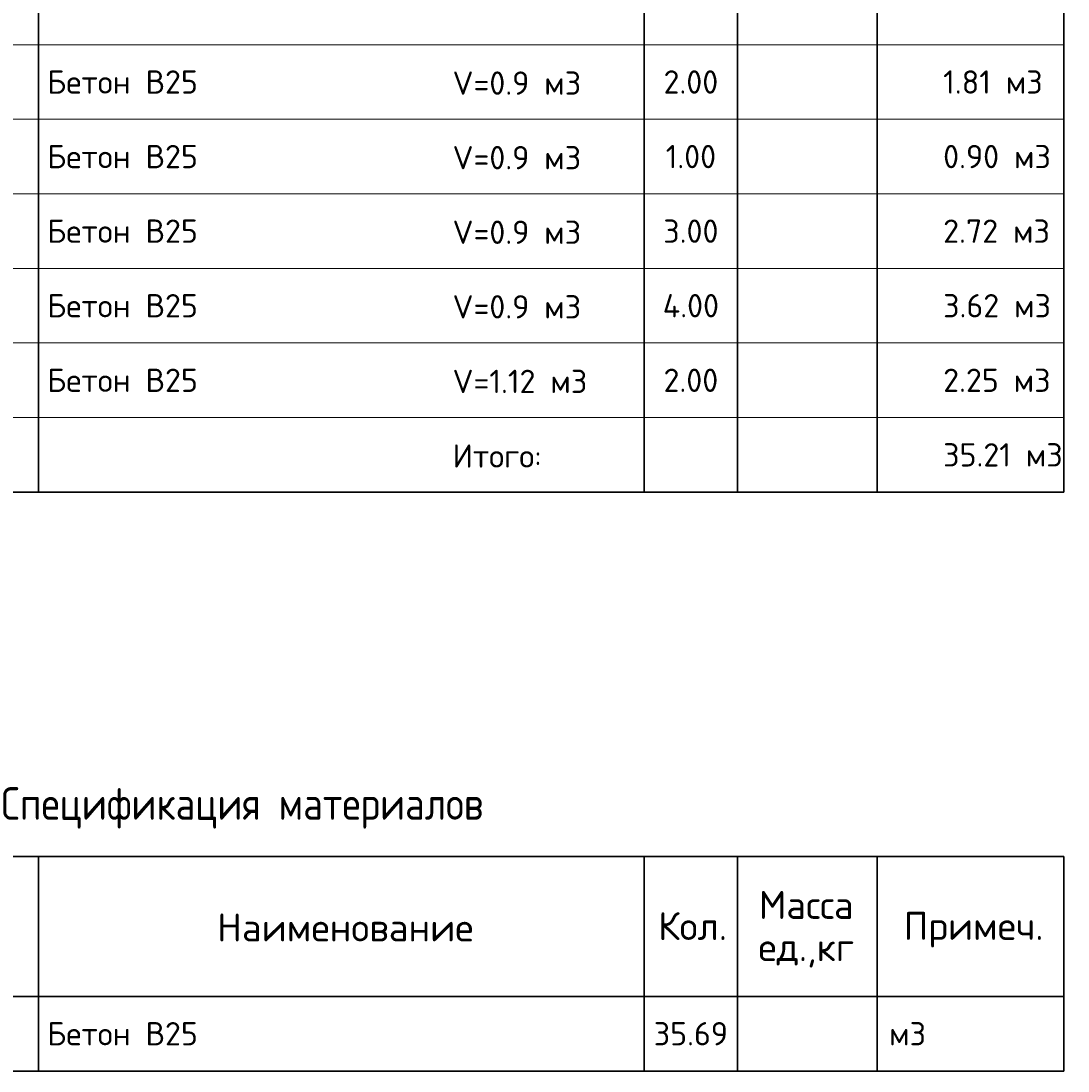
# Model space of a CAD drawing. Header units: millimetres. Extents: x 24180 to 99386, y -42598 to 25936.
# Tile 38 of 41: x 88152 to 99386, y 3385 to 14650. Entities that reach past the tile are written whole.
import ezdxf

# ---------------------------------------------------------------- set-up
doc = ezdxf.new("R2010")
doc.units = ezdxf.units.MM
doc.layers.add('Standard', color=7, linetype='Continuous', lineweight=25)
doc.styles.add('ARIAL', font='ARIAL.TTF')
doc.styles.add('ISOCPEUR', font='ISOCPEUR')

msp = doc.modelspace()

# ---------------------------------------------------------------- linework, layer by layer
at = {"layer": 'Standard', "color": 7, "linetype": 'Continuous', "lineweight": 35, "transparency": 33554687}
for p, q in [((88339.7, 15195.2), (88339.7, 14395.2)), ((94839.7, 15195.2), (94839.7, 14395.2)), ((95839.7, 15195.2), (95839.7, 14395.2)), ((97339.7, 15195.2), (97339.7, 14395.2)), ((99339.7, 15195.2), (99339.7, 14395.2)), ((88339.7, 14395.2), (88339.7, 13595.2)), ((94839.7, 14395.2), (94839.7, 13595.2)), ((95839.7, 14395.2), (95839.7, 13595.2)), ((97339.7, 14395.2), (97339.7, 13595.2)), ((99339.7, 14395.2), (99339.7, 13595.2)), ((88339.7, 13595.2), (88339.7, 12795.2)), ((94839.7, 13595.2), (94839.7, 12795.2)), ((95839.7, 13595.2), (95839.7, 12795.2)), ((97339.7, 13595.2), (97339.7, 12795.2)), ((99339.7, 13595.2), (99339.7, 12795.2)), ((88339.7, 12795.2), (88339.7, 11995.2)), ((94839.7, 12795.2), (94839.7, 11995.2)), ((95839.7, 12795.2), (95839.7, 11995.2)), ((97339.7, 12795.2), (97339.7, 11995.2)), ((99339.7, 12795.2), (99339.7, 11995.2)), ((88339.7, 11995.2), (88339.7, 11195.2)), ((94839.7, 11995.2), (94839.7, 11195.2)), ((95839.7, 11995.2), (95839.7, 11195.2)), ((97339.7, 11995.2), (97339.7, 11195.2)), ((99339.7, 11995.2), (99339.7, 11195.2)), ((88339.7, 11195.2), (88339.7, 9595.2)), ((94839.7, 11195.2), (94839.7, 9595.2)), ((95839.7, 11195.2), (95839.7, 9595.2)), ((97339.7, 11195.2), (97339.7, 9595.2)), ((99339.7, 11195.2), (99339.7, 9595.2)), ((80839.7, 9595.2), (99339.7, 9595.2)), ((80839.7, 5685.2), (99339.7, 5685.2)), ((88339.7, 5685.2), (88339.7, 4185.2)), ((94839.7, 5685.2), (94839.7, 4185.2)), ((95839.7, 5685.2), (95839.7, 4185.2)), ((97339.7, 5685.2), (97339.7, 4185.2)), ((99339.7, 5685.2), (99339.7, 4185.2)), ((99339.7, 4185.2), (80839.7, 4185.2)), ((88339.7, 4185.2), (88339.7, 3385.2)), ((94839.7, 4185.2), (94839.7, 3385.2)), ((95839.7, 4185.2), (95839.7, 3385.2)), ((97339.7, 4185.2), (97339.7, 3385.2)), ((99339.7, 4185.2), (99339.7, 3385.2)), ((80839.7, 3385.2), (99339.7, 3385.2))]:
    msp.add_line(p, q, dxfattribs=at)
at = {"layer": 'Standard', "color": 7, "linetype": 'Continuous', "lineweight": 13, "transparency": 33554687}
for p, q in [((80839.7, 14395.2), (99339.7, 14395.2)), ((80839.7, 13595.2), (99339.7, 13595.2)), ((80839.7, 12795.2), (99339.7, 12795.2)), ((80839.7, 11995.2), (99339.7, 11995.2)), ((80839.7, 11195.2), (99339.7, 11195.2)), ((80839.7, 10395.2), (99339.7, 10395.2)), ((80839.7, 4185.2), (99339.7, 4185.2)), ((80839.7, 3385.2), (99339.7, 3385.2))]:
    msp.add_line(p, q, dxfattribs=at)
at = {"layer": 'Standard', "color": 7, "linetype": 'Continuous', "lineweight": 35, "transparency": 33554687}
msp.add_lwpolyline([(99339.7, 4185.2), (99339.7, 4185.2)], close=True, dxfattribs=at)

# ---------------------------------------------------------------- texts
at = {"layer": 'Standard', "color": 7, "linetype": 'Continuous', "lineweight": 13, "transparency": 33554687, "char_height": 75, "attachment_point": 4}
for s, insert, width, style in [('}\\P', (88439.7, 14645.1), 86.591, 'ARIAL'), ('\\A1;{\\fISOCPEUR|i0|b0;\\H250.000000;\\W1.000000;\\C7;1.81 м3}\\P', (98046.3, 13995.2), 1134.043, 'ISOCPEUR'), ('}\\P', (88439.7, 14205.2), 86.591, 'ARIAL'), ('\\A1;{\\fISOCPEUR|i0|b0;\\H250.000000;\\W1.000000;\\C7;V=0.9 м3}\\P', (92782.4, 13983.5), 1470.536, 'ISOCPEUR'), ('}\\P', (88439.7, 13845.1), 86.591, 'ARIAL'), ('}\\P', (88439.7, 13405.2), 86.591, 'ARIAL'), ('\\A1;{\\fISOCPEUR|i0|b0;\\H250.000000;\\W1.000000;\\C7;V=0.9 м3}\\P', (92782.4, 13183.5), 1470.536, 'ISOCPEUR'), ('\\A1;{\\fISOCPEUR|i0|b0;\\H250.000000;\\W1.000000;\\C7;0.90 м3}\\P', (98046.3, 13195.2), 1244.681, 'ISOCPEUR'), ('}\\P', (88439.7, 13045.1), 86.591, 'ARIAL'), ('}\\P', (88439.7, 12605.2), 86.591, 'ARIAL'), ('\\A1;{\\fISOCPEUR|i0|b0;\\H250.000000;\\W1.000000;\\C7;V=0.9 м3}\\P', (92782.4, 12383.5), 1470.536, 'ISOCPEUR'), ('\\A1;{\\fISOCPEUR|i0|b0;\\H250.000000;\\W1.000000;\\C7;2.72 м3}\\P', (98046.3, 12395.2), 1244.681, 'ISOCPEUR'), ('}\\P', (88439.7, 12245.1), 86.591, 'ARIAL'), ('}\\P', (88439.7, 11805.2), 86.591, 'ARIAL'), ('\\A1;{\\fISOCPEUR|i0|b0;\\H250.000000;\\W1.000000;\\C7;3.62 м3}\\P', (98046.3, 11595.2), 1244.681, 'ISOCPEUR'), ('\\A1;{\\fISOCPEUR|i0|b0;\\H250.000000;\\W1.000000;\\C7;V=0.9 м3}\\P', (92782.4, 11583.5), 1470.536, 'ISOCPEUR'), ('\\A1;{\\fISOCPEUR|i0|b0;\\H250.000000;\\W1.000000;\\C7;V=1.12 м3}\\P', (92782.4, 10783.5), 1538.095, 'ISOCPEUR'), ('}\\P', (88439.7, 11005.2), 86.591, 'ARIAL'), ('}\\P', (88439.7, 11005.2), 86.591, 'ARIAL'), ('\\A1;{\\fISOCPEUR|i0|b0;\\H250.000000;\\W1.000000;\\C7;2.25 м3}\\P', (98046.3, 10795.2), 1244.681, 'ISOCPEUR'), ('}\\P', (88439.7, 10645.1), 86.591, 'ARIAL'), ('\\A1;{\\fISOCPEUR|i0|b0;\\H250.000000;\\W1.000000;\\C7;Итого:}\\P', (92782.4, 9983.5), 1144.186, 'ISOCPEUR'), ('\\A1;{\\fISOCPEUR|i0|b0;\\H250.000000;\\W1.000000;\\C7;35.21 м3}\\P', (98046.3, 9995.2), 1365.741, 'ISOCPEUR'), ('}\\P', (88439.7, 3995.2), 86.591, 'ARIAL'), ('}\\P', (88439.7, 3635.1), 86.591, 'ARIAL')]:
    msp.add_mtext(s, dxfattribs=dict(at, insert=insert, width=width, style=style))
at = {"layer": 'Standard', "color": 7, "linetype": 'Continuous', "lineweight": 50, "transparency": 33554687, "char_height": 75, "width": 1771.324, "attachment_point": 4, "style": 'ISOCPEUR'}
for insert in [(88432.9, 13995.2), (88432.9, 13195.2), (88432.9, 12395.2), (88432.9, 11595.2), (88432.9, 10795.2), (88432.9, 3785.2)]:
    msp.add_mtext('\\A1;{\\fISOCPEUR|i0|b0;\\H250.000000;\\W1.000000;\\C7;Бетон В25}\\P', dxfattribs=dict(at, insert=insert))
at = {"layer": 'Standard', "color": 7, "linetype": 'Continuous', "lineweight": 35, "transparency": 33554687, "style": 'ISOCPEUR'}
for s, insert, char_height, width, attachment_point in [('\\A1;{\\fISOCPEUR|i0|b0;\\H250.000000;\\W1.000000;\\C7;2.00}\\P', (95339.7, 13995.2), 75, 715.385, 5), ('\\A1;{\\fISOCPEUR|i0|b0;\\H250.000000;\\W1.000000;\\C7;1.00}\\P', (95339.7, 13195.2), 75, 655.769, 5), ('\\A1;{\\fISOCPEUR|i0|b0;\\H250.000000;\\W1.000000;\\C7;3.00}\\P', (95339.7, 12395.2), 75, 715.385, 5), ('\\A1;{\\fISOCPEUR|i0|b0;\\H250.000000;\\W1.000000;\\C7;4.00}\\P', (95339.7, 11595.2), 75, 740.741, 5), ('\\A1;{\\fISOCPEUR|i0|b0;\\H250.000000;\\W1.000000;\\C7;2.00}\\P', (95339.7, 10795.2), 75, 715.385, 5), ('\\A1;{\\fISOCPEUR|i0|b0;\\H350.000000;\\W1.000000;\\C7;Спецификация материалов}\\P', (90089.7, 5985.2), 105, 6122.965, 8), ('\\A1;{\\fISOCPEUR|i0|b0;\\H300.000000;\\W1.000000;\\C7;Наименование}\\P', (91632.3, 4925.2), 90, 2786.667, 5), ('\\A1;{\\fISOCPEUR|i0|b0;\\H300.000000;\\W1.000000;\\C7;Кол.}\\P', (95358.5, 4939.7), 90, 888.889, 5), ('\\A1;{\\fISOCPEUR|i0|b0;\\H300.000000;\\W1.000000;\\C7;Примеч.}\\P', (98372.7, 4900.8), 90, 1553.878, 5), ('\\A1;{\\fISOCPEUR|i0|b0;\\H250.000000;\\W1.000000;\\C7;35.69}\\P', (95339.7, 3785.2), 75, 892.424, 5), ('\\A1;{\\fISOCPEUR|i0|b0;\\H250.000000;\\W1.000000;\\C7;м3}\\P', (97466, 3785.2), 75, 485.294, 4)]:
    msp.add_mtext(s, dxfattribs=dict(at, insert=insert, char_height=char_height, width=width, attachment_point=attachment_point))
at = {"layer": 'Standard', "color": 7, "linetype": 'Continuous', "lineweight": 35, "transparency": 33554687, "insert": (96577.3, 5316.6), "char_height": 300, "width": 1244.513, "attachment_point": 2, "line_spacing_factor": 0.903614, "style": 'ARIAL'}
msp.add_mtext('\\A1;{\\fISOCPEUR|i0|b0;\\H300.000000;\\W1.000000;\\C7;Масса}\\P{\\fISOCPEUR|i0|b0;\\H300.000000;\\W1.000000;\\C7;ед.,кг}\\P', dxfattribs=at)

doc.saveas('drawing.dxf')
